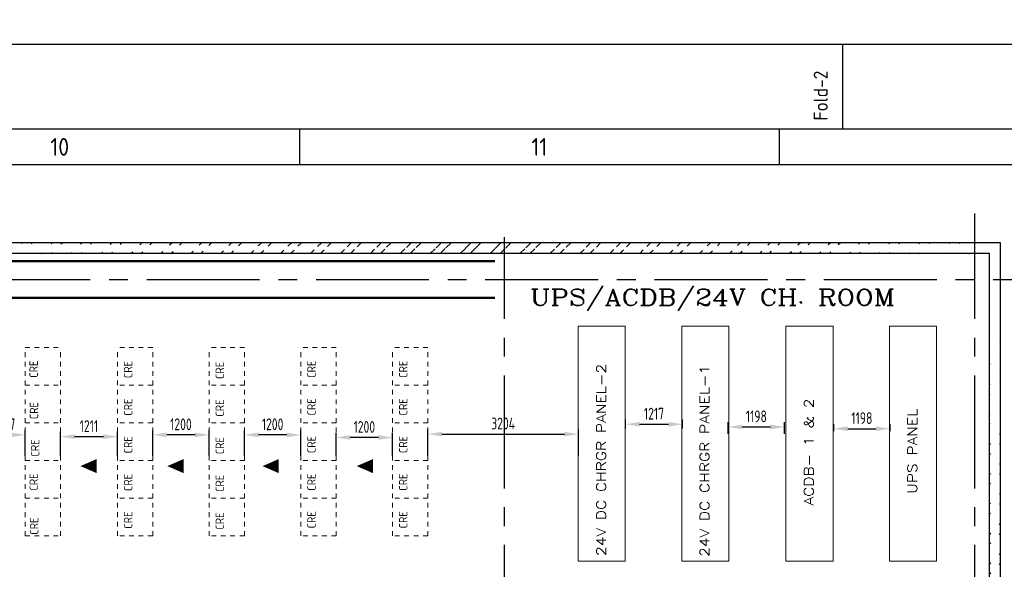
# Model space of a CAD drawing. Extents: x -287416 to 4934791, y -504132 to 1826789.
# Tile 67 of 256: x 62753 to 83692, y -68410 to -56731. Entities that reach past the tile are written whole.
import ezdxf
from ezdxf.enums import TextEntityAlignment as Align

# ---------------------------------------------------------------- set-up
doc = ezdxf.new("R2010")
doc.units = 0
doc.header["$LTSCALE"] = 800
doc.header["$MEASUREMENT"] = 0
for name, pattern in [('CENTER', [2, 1.25, -0.25, 0.25, -0.25]), ('CENTER2', [1.125, 0.75, -0.125, 0.125, -0.125]), ('CONTINOUS', [0]), ('DASHED', [0.75, 0.5, -0.25]), ('HIDDENS', [0.25, 0.125, -0.125])]:
    doc.linetypes.add(name, pattern=pattern)
doc.layers.get('0').update_dxf_attribs({"linetype": 'CONTINUOUS'})
doc.layers.get('DEFPOINTS').update_dxf_attribs({"linetype": 'CONTINUOUS'})
for name, color, linetype, lineweight in [('DIM', 4, 'CONTINUOUS', 15), ('pnl', 251, 'HIDDENS', 9), ('T', 3, 'CONTINUOUS', 15), ('TEXT', 3, 'CONTINUOUS', 15)]:
    doc.layers.add(name, color=color, linetype=linetype, lineweight=lineweight)
for name, color, linetype in [('GRID', 8, 'CENTER'), ('HATCH', 9, 'CONTINUOUS'), ('WALL', 6, 'CONTINUOUS')]:
    doc.layers.add(name, color=color, linetype=linetype)
doc.styles.add('ROMANC', font='romanc')
doc.styles.add('ROMANS', font='ISO9.shx', dxfattribs={"width": 0.8})
doc.styles.add('S3', font='ROMANS1.SHX', dxfattribs={"width": 0.8})
doc.styles.get("Standard").update_dxf_attribs({"font": 'ISO9'})
doc.dimstyles.new('GS', dxfattribs={"dimscale": 100, "dimtxt": 2.5, "dimasz": 3, "dimexe": 1, "dimexo": 1, "dimgap": 1, "dimtad": 1, "dimdec": 0, "dimzin": 0, "dimdsep": 46, "dimtxsty": 'ROMANS', "dimcen": 0.09, "dimclrd": 4, "dimclre": 8, "dimclrt": 3, "dimadec": 0, "dimazin": 0, "dimtfac": 1, "dimtdec": 0, "dimtofl": 0, "dimtmove": 0, "dimatfit": 3, "dimfxl": 1, "dimtolj": 1, "dimtzin": 0, "dimarcsym": 0})

# ---------------------------------------------------------------- blocks, each defined once
blk = doc.blocks.new('A$C731D3036')
for p, q in [((-933.82, 1843.18), (-933.82, 1869.86)), ((-1105.02, 1843.18), (-1105.02, 1832.06)), ((-953.83, 1843.18), (-953.83, 1832.06)), ((-2401.24, 1832.07), (-215.67, 1832.07))]:
    blk.add_line(p, q)
for points in [[(0, 1869.86), (-2643.59, 1869.86), (-2643.59, 0), (0, 0)], [(-26.68, 1843.18), (-2616.91, 1843.18), (-2616.91, 26.68), (-26.68, 26.68)]]:
    blk.add_lwpolyline(points, close=True)
blk.add_text('Fold-2', height=4.447, rotation=90).set_placement((-938.51, 1845.92))
for s, p in [('10', (-1180.61, 1837.62)), ('11', (-1029.42, 1837.62))]:
    blk.add_text(s, height=5.558).set_placement(p, align=Align.MIDDLE)
blk = doc.blocks.new('*D754')
at = {"layer": 'DEFPOINTS', "color": 0, "transparency": 16777216}
for p in [(62063, -65554), (62063, -65832), (62870, -66099)]:
    blk.add_point(p, dxfattribs=at)
at = {"layer": 'WALL', "color": 8, "lineweight": -2, "transparency": 16777216}
for p, q in [((62063, -65732), (62063, -65454)), ((62870, -65999), (62870, -65454))]:
    blk.add_line(p, q, dxfattribs=at)
at = {"layer": 'WALL', "color": 4, "lineweight": -2, "transparency": 16777216}
blk.add_line((62570, -65554), (62363, -65554), dxfattribs=at)
at = {"layer": 'WALL', "color": 4, "transparency": 16777216}
for points in [[(62363, -65504), (62363, -65604), (62063, -65554)], [(62570, -65504), (62570, -65604), (62870, -65554)]]:
    blk.add_solid(points, dxfattribs=at)
at = {"layer": 'WALL', "color": 3, "transparency": 16777216, "insert": (62467, -65329), "char_height": 250, "attachment_point": 5, "style": 'ROMANS'}
blk.add_mtext('\\A1;807', dxfattribs=at)
blk = doc.blocks.new('*D755')
at = {"layer": 'DEFPOINTS', "color": 0, "transparency": 16777216}
for p in [(63620, -65592), (63620, -66099), (64832, -66099)]:
    blk.add_point(p, dxfattribs=at)
at = {"layer": 'WALL', "color": 8, "lineweight": -2, "transparency": 16777216}
for p, q in [((63620, -65999), (63620, -65492)), ((64832, -65999), (64832, -65492))]:
    blk.add_line(p, q, dxfattribs=at)
at = {"layer": 'WALL', "color": 4, "lineweight": -2, "transparency": 16777216}
blk.add_line((64532, -65592), (63920, -65592), dxfattribs=at)
at = {"layer": 'WALL', "color": 4, "transparency": 16777216}
for points in [[(63920, -65542), (63920, -65642), (63620, -65592)], [(64532, -65542), (64532, -65642), (64832, -65592)]]:
    blk.add_solid(points, dxfattribs=at)
at = {"layer": 'WALL', "color": 3, "transparency": 16777216, "insert": (64226, -65367), "char_height": 250, "attachment_point": 5, "style": 'ROMANS'}
blk.add_mtext('\\A1;1211', dxfattribs=at)
blk = doc.blocks.new('*D756')
at = {"layer": 'DEFPOINTS', "color": 0, "transparency": 16777216}
for p in [(65582, -65554), (65582, -66099), (66782, -66099)]:
    blk.add_point(p, dxfattribs=at)
at = {"layer": 'WALL', "color": 8, "lineweight": -2, "transparency": 16777216}
for p, q in [((65582, -65999), (65582, -65454)), ((66782, -65999), (66782, -65454))]:
    blk.add_line(p, q, dxfattribs=at)
at = {"layer": 'WALL', "color": 4, "lineweight": -2, "transparency": 16777216}
blk.add_line((66482, -65554), (65882, -65554), dxfattribs=at)
at = {"layer": 'WALL', "color": 4, "transparency": 16777216}
for points in [[(65882, -65504), (65882, -65604), (65582, -65554)], [(66482, -65504), (66482, -65604), (66782, -65554)]]:
    blk.add_solid(points, dxfattribs=at)
at = {"layer": 'WALL', "color": 3, "transparency": 16777216, "insert": (66182, -65329), "char_height": 250, "attachment_point": 5, "style": 'ROMANS'}
blk.add_mtext('\\A1;1200', dxfattribs=at)
blk = doc.blocks.new('*D757')
at = {"layer": 'DEFPOINTS', "color": 0, "transparency": 16777216}
for p in [(67532, -65554), (67532, -66099), (68732, -66099)]:
    blk.add_point(p, dxfattribs=at)
at = {"layer": 'WALL', "color": 8, "lineweight": -2, "transparency": 16777216}
for p, q in [((67532, -65999), (67532, -65454)), ((68732, -65999), (68732, -65454))]:
    blk.add_line(p, q, dxfattribs=at)
at = {"layer": 'WALL', "color": 4, "lineweight": -2, "transparency": 16777216}
blk.add_line((68432, -65554), (67832, -65554), dxfattribs=at)
at = {"layer": 'WALL', "color": 4, "transparency": 16777216}
for points in [[(67832, -65504), (67832, -65604), (67532, -65554)], [(68432, -65504), (68432, -65604), (68732, -65554)]]:
    blk.add_solid(points, dxfattribs=at)
at = {"layer": 'WALL', "color": 3, "transparency": 16777216, "insert": (68132, -65329), "char_height": 250, "attachment_point": 5, "style": 'ROMANS'}
blk.add_mtext('\\A1;1200', dxfattribs=at)
blk = doc.blocks.new('*D758')
at = {"layer": 'DEFPOINTS', "color": 0, "transparency": 16777216}
for p in [(69482, -65610), (69482, -66099), (70682, -66099)]:
    blk.add_point(p, dxfattribs=at)
at = {"layer": 'WALL', "color": 8, "lineweight": -2, "transparency": 16777216}
for p, q in [((69482, -65999), (69482, -65510)), ((70682, -65999), (70682, -65510))]:
    blk.add_line(p, q, dxfattribs=at)
at = {"layer": 'WALL', "color": 4, "lineweight": -2, "transparency": 16777216}
blk.add_line((70382, -65610), (69782, -65610), dxfattribs=at)
at = {"layer": 'WALL', "color": 4, "transparency": 16777216}
for points in [[(69782, -65560), (69782, -65660), (69482, -65610)], [(70382, -65560), (70382, -65660), (70682, -65610)]]:
    blk.add_solid(points, dxfattribs=at)
at = {"layer": 'WALL', "color": 3, "transparency": 16777216, "insert": (70082, -65385), "char_height": 250, "attachment_point": 5, "style": 'ROMANS'}
blk.add_mtext('\\A1;1200', dxfattribs=at)
blk = doc.blocks.new('*D759')
at = {"layer": 'DEFPOINTS', "color": 0, "transparency": 16777216}
for p in [(74636, -65537), (71432, -66099), (74636, -66099)]:
    blk.add_point(p, dxfattribs=at)
at = {"layer": 'WALL', "color": 8, "lineweight": -2, "transparency": 16777216}
for p, q in [((71432, -65999), (71432, -65437)), ((74636, -65999), (74636, -65437))]:
    blk.add_line(p, q, dxfattribs=at)
at = {"layer": 'WALL', "color": 4, "lineweight": -2, "transparency": 16777216}
blk.add_line((71732, -65537), (74336, -65537), dxfattribs=at)
at = {"layer": 'WALL', "color": 4, "transparency": 16777216}
for points in [[(71732, -65487), (71732, -65587), (71432, -65537)], [(74336, -65487), (74336, -65587), (74636, -65537)]]:
    blk.add_solid(points, dxfattribs=at)
at = {"layer": 'WALL', "color": 3, "transparency": 16777216, "insert": (73034, -65312), "char_height": 250, "attachment_point": 5, "style": 'ROMANS'}
blk.add_mtext('\\A1;3204', dxfattribs=at)
blk = doc.blocks.new('*D760')
at = {"layer": 'DEFPOINTS', "color": 0, "transparency": 16777216}
for p in [(76851, -65328), (75634, -65518), (76851, -65518)]:
    blk.add_point(p, dxfattribs=at)
at = {"layer": 'WALL', "color": 8, "lineweight": -2, "transparency": 16777216}
for p, q in [((75634, -65418), (75634, -65228)), ((76851, -65418), (76851, -65228))]:
    blk.add_line(p, q, dxfattribs=at)
at = {"layer": 'WALL', "color": 4, "lineweight": -2, "transparency": 16777216}
blk.add_line((75934, -65328), (76551, -65328), dxfattribs=at)
at = {"layer": 'WALL', "color": 4, "transparency": 16777216}
for points in [[(75934, -65278), (75934, -65378), (75634, -65328)], [(76551, -65278), (76551, -65378), (76851, -65328)]]:
    blk.add_solid(points, dxfattribs=at)
at = {"layer": 'WALL', "color": 3, "transparency": 16777216, "insert": (76242, -65103), "char_height": 250, "attachment_point": 5, "style": 'ROMANS'}
blk.add_mtext('\\A1;1217', dxfattribs=at)
blk = doc.blocks.new('*D761')
at = {"layer": 'DEFPOINTS', "color": 0, "transparency": 16777216}
for p in [(79018, -65385), (77820, -65632), (79018, -65632)]:
    blk.add_point(p, dxfattribs=at)
at = {"layer": 'WALL', "color": 8, "lineweight": -2, "transparency": 16777216}
for p, q in [((77820, -65532), (77820, -65285)), ((79018, -65532), (79018, -65285))]:
    blk.add_line(p, q, dxfattribs=at)
at = {"layer": 'WALL', "color": 4, "lineweight": -2, "transparency": 16777216}
blk.add_line((78120, -65385), (78718, -65385), dxfattribs=at)
at = {"layer": 'WALL', "color": 4, "transparency": 16777216}
for points in [[(78120, -65335), (78120, -65435), (77820, -65385)], [(78718, -65335), (78718, -65435), (79018, -65385)]]:
    blk.add_solid(points, dxfattribs=at)
at = {"layer": 'WALL', "color": 3, "transparency": 16777216, "insert": (78419, -65160), "char_height": 250, "attachment_point": 5, "style": 'ROMANS'}
blk.add_mtext('\\A1;1198', dxfattribs=at)
blk = doc.blocks.new('*D762')
at = {"layer": 'DEFPOINTS', "color": 0, "transparency": 16777216}
for p in [(81262, -65423), (80064, -65575), (81262, -65575)]:
    blk.add_point(p, dxfattribs=at)
at = {"layer": 'WALL', "color": 8, "lineweight": -2, "transparency": 16777216}
for p, q in [((80064, -65475), (80064, -65323)), ((81262, -65475), (81262, -65323))]:
    blk.add_line(p, q, dxfattribs=at)
at = {"layer": 'WALL', "color": 4, "lineweight": -2, "transparency": 16777216}
blk.add_line((80364, -65423), (80962, -65423), dxfattribs=at)
at = {"layer": 'WALL', "color": 4, "transparency": 16777216}
for points in [[(80364, -65373), (80364, -65473), (80064, -65423)], [(80962, -65373), (80962, -65473), (81262, -65423)]]:
    blk.add_solid(points, dxfattribs=at)
at = {"layer": 'WALL', "color": 3, "transparency": 16777216, "insert": (80663, -65198), "char_height": 250, "attachment_point": 5, "style": 'ROMANS'}
blk.add_mtext('\\A1;1198', dxfattribs=at)

msp = doc.modelspace()

# ---------------------------------------------------------------- hatches: boundary and pattern name
at = {"layer": 'HATCH'}
h = msp.add_hatch(dxfattribs=at)
h.set_pattern_fill('ANSI32', color=256, scale=1200, style=0)
h.set_pattern_definition([(45, (-22816.73, -208821.9), (-318.198, 318.198), []), (45, (-22604.6, -208821.9), (-318.198, 318.198), [])])
edge = h.paths.add_edge_path()
edge.add_line((83609.1, -61472), (61383.1, -61470.2))
edge.add_line((83379.1, -61701.9), (61613.1, -61700.2))
h = msp.add_hatch(dxfattribs=at)
h.set_pattern_fill('ANSI32', color=256, scale=1200, style=0)
h.set_pattern_definition([(45, (-1822.04, -210775.5), (-318.198, 318.198), []), (45, (-1609.9, -210775.5), (-318.198, 318.198), [])])
edge = h.paths.add_edge_path()
edge.add_line((83388.1, -122922), (83379.1, -61702))
edge.add_line((83618.1, -122922), (83607.4, -61472))

# ---------------------------------------------------------------- linework, layer by layer
at = {"linetype": 'DASHED', "const_width": 50, "flags": 128}
for points in [[(62268.1, -61859.5), (72858.1, -61859.5)], [(62268.1, -62644.5), (72858.1, -62644.5)]]:
    msp.add_lwpolyline(points, dxfattribs=at)
at = {"layer": 'DIM'}
for p, q in [((74632.3, -63240.7), (74632.3, -68240.7)), ((74632.3, -63240.7), (75632.3, -63240.7)), ((75632.3, -63240.7), (75632.3, -68240.7)), ((76832.3, -63240.7), (76832.3, -68240.7)), ((76832.3, -63240.7), (77832.3, -63240.7)), ((76832.3, -63240.7), (76832.3, -68240.7)), ((77832.3, -63240.7), (77832.3, -68240.7)), ((79049.4, -63240.7), (80049.4, -63240.7)), ((79049.4, -63240.7), (79049.4, -68240.7)), ((80049.4, -63240.7), (80049.4, -68240.7)), ((81249.4, -63240.7), (82249.4, -63240.7)), ((81249.4, -63240.7), (81249.4, -68240.7)), ((81249.4, -63240.7), (81249.4, -68240.7)), ((82249.4, -63240.7), (82249.4, -68240.7)), ((74632.3, -68240.7), (75632.3, -68240.7)), ((76832.3, -68240.7), (77832.3, -68240.7)), ((79049.4, -68240.7), (80049.4, -68240.7)), ((81249.4, -68240.7), (82249.4, -68240.7))]:
    msp.add_line(p, q, dxfattribs=at)
at = {"layer": 'GRID', "linetype": 'CENTER2', "ltscale": 4}
for p, q in [((83063.1, -127890.5), (83063.1, -60846.1)), ((73063.1, -127890.5), (73063.1, -61349.7)), ((58254.9, -62252), (85528.7, -62252))]:
    msp.add_line(p, q, dxfattribs=at)
at = {"layer": 'pnl'}
for p, q in [((62870.3, -67699), (62870.3, -63699)), ((62870.3, -63699), (63620.3, -63699)), ((63620.3, -67699), (63620.3, -63699)), ((64831.7, -67699), (64831.7, -63699)), ((65581.7, -63699), (64831.7, -63699)), ((65581.7, -67699), (65581.7, -63699)), ((66781.7, -67699), (66781.7, -63699)), ((67531.7, -63699), (66781.7, -63699)), ((67531.7, -67699), (67531.7, -63699)), ((69481.7, -63699), (68731.7, -63699)), ((68731.7, -67699), (68731.7, -63699)), ((69481.7, -67699), (69481.7, -63699)), ((70681.7, -67699), (70681.7, -63699)), ((71431.7, -63699), (70681.7, -63699)), ((71431.7, -67699), (71431.7, -63699)), ((62870.3, -64499), (63620.3, -64499)), ((65581.7, -64499), (64831.7, -64499)), ((67531.7, -64499), (66781.7, -64499)), ((69481.7, -64499), (68731.7, -64499)), ((71431.7, -64499), (70681.7, -64499)), ((62870.3, -65299), (63620.3, -65299)), ((65581.7, -65299), (64831.7, -65299)), ((67531.7, -65299), (66781.7, -65299)), ((69481.7, -65299), (68731.7, -65299)), ((71431.7, -65299), (70681.7, -65299)), ((62870.3, -66099), (63620.3, -66099)), ((65581.7, -66099), (64831.7, -66099)), ((67531.7, -66099), (66781.7, -66099)), ((69481.7, -66099), (68731.7, -66099)), ((71431.7, -66099), (70681.7, -66099)), ((62870.3, -66899), (63620.3, -66899)), ((65581.7, -66899), (64831.7, -66899)), ((67531.7, -66899), (66781.7, -66899)), ((69481.7, -66899), (68731.7, -66899)), ((71431.7, -66899), (70681.7, -66899)), ((62870.3, -67699), (63620.3, -67699)), ((65581.7, -67699), (64831.7, -67699)), ((67531.7, -67699), (66781.7, -67699)), ((69481.7, -67699), (68731.7, -67699)), ((71431.7, -67699), (70681.7, -67699))]:
    msp.add_line(p, q, dxfattribs=at)
at = {"layer": 'TEXT', "ltscale": 101}
for points in [[(64045, -66217.4, 0, 300, 0), (64390.9, -66217.4, 300, 300, 0)], [(65893.5, -66217.4, 0, 300, 0), (66239.3, -66217.4, 300, 300, 0)], [(67917.1, -66217.4, 0, 300, 0), (68262.9, -66217.4, 300, 300, 0)], [(69921.2, -66217.4, 0, 300, 0), (70267, -66217.4, 300, 300, 0)]]:
    msp.add_lwpolyline(points, format="xyseb", dxfattribs=at)
at = {"layer": 'WALL'}
for p, q in [((83609.1, -61472), (61383.1, -61470.2)), ((83618.1, -122922), (83609.1, -61472)), ((83379.1, -61701.9), (61613.1, -61700.2)), ((83388.1, -122692.2), (83379.1, -61701.9))]:
    msp.add_line(p, q, dxfattribs=at)

# ---------------------------------------------------------------- block references
at = {"color": 1, "linetype": 'CONTINOUS', "lineweight": 15, "xscale": 67.46500254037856, "yscale": 67.46500254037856, "zscale": 67.46500254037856}
msp.add_blockref('A$C731D3036', (143254.7, -183408.7), dxfattribs=at)

# ---------------------------------------------------------------- texts
at = {"layer": 'pnl', "style": 'ROMANS'}
for p in [(63139.8, -64340.2), (65149.9, -64347.7), (67099.9, -64366.6), (69049.9, -64341.4), (70999.9, -64341.4), (69049.9, -65141.4), (70999.9, -65141.4), (63147.6, -65221.1), (65149.9, -65147.7), (67099.9, -65166.6), (65149.9, -65947.7), (67099.9, -65966.6), (69049.9, -65941.4), (70999.9, -65941.4), (63171.3, -66015.3), (63143.6, -66737.9), (65149.9, -66747.7), (67099.9, -66766.6), (69049.9, -66741.4), (70999.9, -66741.4), (65149.9, -67547.7), (67099.9, -67566.6), (69049.9, -67541.4), (70999.9, -67541.4), (63151, -67675.8)]:
    msp.add_text('CRE', height=180, rotation=90, dxfattribs=at).set_placement(p)
at = {"layer": 'T', "style": 'ROMANC', "width": 1.2}
msp.add_text('UPS/ACDB/24V CH. ROOM', height=350, dxfattribs=at).set_placement((73607.3, -62804.2))
for s, p in [('24V DC CHRGR PANEL-2', (75218.2, -68127.6)), ('24V DC CHRGR PANEL-1', (77418.2, -68146.6)), ('UPS PANEL', (81835.3, -66806.6)), ('ACDB- 1 & 2', (79635.3, -67055.6))]:
    msp.add_text(s, height=200, rotation=90, dxfattribs=at).set_placement(p)
at = {"layer": 'T', "char_height": 400, "attachment_point": 1, "rotation": 90, "style": 'ROMANC'}
for insert in [(70696.3, -154534.2), (70696.3, -299576.8)]:
    msp.add_mtext_dynamic_manual_height_columns('\\pi110.05;SOOT BLOWER MCC ON \\P\\pi605.28;RAISED CHEQUERED \\P\\pi1643.4;PLATE FLOOR', width=7496.283, gutter_width=2000, heights=[0], dxfattribs=dict(at, insert=insert))
at = {"layer": 'T', "insert": (53727.5, -63665.2, 207.7), "char_height": 400, "width": 3723.143, "attachment_point": 1, "style": 'S3'}
msp.add_mtext('\\pi604.43;STAIRCASE \\P\\pi78.714;0.0M TO 21.0M', dxfattribs=at)

# ---------------------------------------------------------------- dimensions: what is measured, and where the dimension line sits
at = {"layer": 'WALL'}
for base, p1, p2, picture, middle in [((76850.8, -65328), (75633.8, -65518), (76850.8, -65518), '*D760', (76242.3, -65103)), ((79017.8, -65385), (77819.8, -65632), (79017.8, -65632), '*D761', (78418.8, -65160)), ((81261.8, -65423), (80063.8, -65575), (81261.8, -65575), '*D762', (80662.8, -65198)), ((62063.1, -65554), (62870.3, -66099), (62063.1, -65831.8), '*D754', (62466.7, -65329)), ((63620.3, -65592), (64831.7, -66099), (63620.3, -66099), '*D755', (64226, -65367)), ((65581.7, -65554), (66781.7, -66099), (65581.7, -66099), '*D756', (66181.7, -65329)), ((67531.7, -65554), (68731.7, -66099), (67531.7, -66099), '*D757', (68131.7, -65329)), ((69481.7, -65610), (70681.7, -66099), (69481.7, -66099), '*D758', (70081.7, -65385)), ((74635.8, -65537), (71431.7, -66099), (74635.8, -66099), '*D759', (73033.7, -65312))]:
    dim = msp.add_linear_dim(base=base, p1=p1, p2=p2, dimstyle='GS', dxfattribs=at)
    dim.commit()
    dim.dimension.update_dxf_attribs({"geometry": picture, "text_midpoint": middle})

doc.saveas('drawing.dxf')
